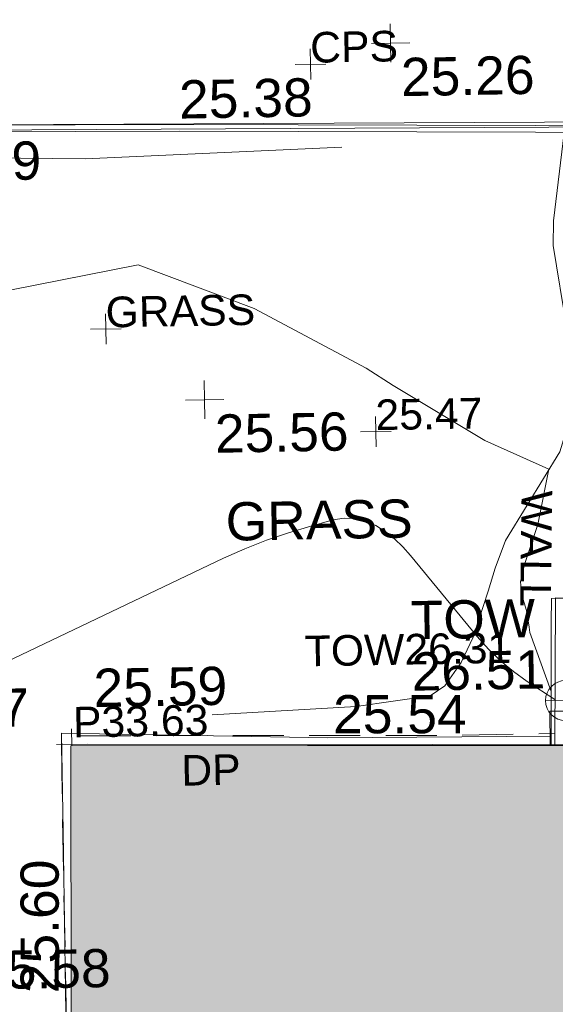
# Model space of a CAD drawing. Header units: millimetres. Extents: x -287732 to 520720, y -103372 to 287754.
# Tile 151 of 256: x -205872 to -200618, y 148919 to 158575. Entities that reach past the tile are written whole.
import ezdxf

# ---------------------------------------------------------------- set-up
doc = ezdxf.new("R2010")
doc.units = ezdxf.units.MM
doc.linetypes.add('IMPORT-DASHED _2_', pattern=[750, 500, -250])
doc.linetypes.add('IMPORT-UG_ELEC_STREET LIGHTING_QLB2 _2_', pattern=[2700, 1500, -300.0000000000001, 0, -250, 150, -300.0000000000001, 0, -200])
for name, color, linetype, lineweight, true_color in [('00_TOPO_FOOTPATH', 7, 'Continuous', 9, 0xa50000), ('00_TOPO_KERB_BOTTOM', 1, 'Continuous', 9, 0xff0000), ('00_TOPO_KERB_TOP', 7, 'Continuous', 9, 0xa500a5), ('00_TOPO_LEVEL_SPOT', 7, 'Continuous', 9, 0x666666), ('00_TOPO_TOP_OF_WALL', 7, 'Continuous', 9, 0x666666), ('00_TOPO_WALL', 7, 'Continuous', 9, 0x7c00a5), ('00_UAV_BUILDING_OUTLINE', 5, 'Continuous', 9, 0x0000ff), ('00_UAV_FORM_LINES', 7, 'Continuous', 9, 0x666666), ('01_DTM_CONTOUR_MNR', 7, 'Continuous', 9, 0xa5a552), ('12333-PUM-2D-U-0001-C01 - Rev2_REVIT IMPORT_dwg', 7, 'Continuous', 9, 0x767676), ('A_RHA_Line', 7, 'Continuous', 9, 0x00a600), ('BUILDING_CANOPY', 7, 'IMPORT-DASHED _2_', 9, 0x0000a5), ('CONTOURS_MINOR', 7, 'Continuous', 9, 0x00a5a5), ('DOWNPIPE_TXT', 7, 'Continuous', 9, 0x7fbfff), ('KERB_BOTTOM', 7, 'Continuous', 9, 0x0000a5), ('KERB_TOP', 2, 'Continuous', 9, 0xffff00), ('SPOT_HEIGHTS_LVL', 7, 'Continuous', 9, 0x00a500), ('TOP_OF_WALL_LEVEL_TXT', 7, 'Continuous', 9, 0xa500a5), ('WALL', 7, 'Continuous', 9, 0xa50000)]:
    doc.layers.add(name, color=color, linetype=linetype, lineweight=lineweight, true_color=true_color)
for name, color, linetype, lineweight in [('00_TOPO_SURVEY_TEXT', 7, 'Continuous', 9), ('A_RHA_Detail', 7, 'Continuous', 9), ('CHANGE_OF_SURFACE', 7, 'IMPORT-DASHED _2_', 9), ('PARAPET', 7, 'Continuous', 9), ('PARAPET_LVL', 7, 'Continuous', 9), ('Text', 7, 'Continuous', 9), ('TEXT_TXT', 7, 'Continuous', 9), ('WALL_TXT', 7, 'Continuous', 9)]:
    doc.layers.add(name, color=color, linetype=linetype, lineweight=lineweight)
doc.styles.add('Arial_3', font='arial.ttf', dxfattribs={"height": 299.9999999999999})
doc.styles.add('Swis721 Lt BT_2', font='swissl.ttf', dxfattribs={"height": 375})

# ---------------------------------------------------------------- blocks, each defined once
blk = doc.blocks.new('12333-PUM-2D-U-0001-C01 - Rev2_REVIT IMPORT_dwg_MM-2077200-Site Location Plan Proposed')
at = {"layer": '00_TOPO_LEVEL_SPOT', "color": 254, "true_color": 0xcccccc, "flags": 128}
for points in [[(500.0000000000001, 0), (0, 0), (0, 500.0000000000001)], [(0, -500.0000000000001), (0, 0), (-500.0000000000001, 0)]]:
    blk.add_lwpolyline(points, dxfattribs=at)
blk = doc.blocks.new('12333-PUM-2D-U-0001-C01 - Rev2_REVIT IMPORT_dwg_TOW-2077202-Site Location Plan Proposed')
at = {"layer": '00_TOPO_TOP_OF_WALL', "color": 254, "true_color": 0xcccccc, "flags": 128}
for points in [[(0, 525.0554400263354), (0, 0), (-525.0554401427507, 0)], [(525.0554401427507, 0), (0, 0), (0, -525.0554400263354)]]:
    blk.add_lwpolyline(points, dxfattribs=at)
at = {"layer": '00_TOPO_TOP_OF_WALL', "color": 254, "true_color": 0xcccccc}
blk.add_circle((0, 0), 525.0554401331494, dxfattribs=at)
blk = doc.blocks.new('12333-PUM-2D-U-0001-C01 - Rev2_REVIT IMPORT_dwg_MGS62954_T2_Galway_ITM_3d_Rev1-2077680-Site Location Plan Proposed')
at = {"layer": '00_TOPO_FOOTPATH', "color": 254, "true_color": 0xcccccc, "flags": 128}
blk.add_lwpolyline([(533699167.5023938, 725707597.0882498), (533699174.3747392, 725709599.5966295), (533699174.065838, 725710564.6423097), (533701781.3191969, 725710471.1286733), (533703978.0353687, 725710449.8661509)], dxfattribs=at)
at = {"layer": '00_TOPO_KERB_BOTTOM', "color": 254, "true_color": 0xcccccc, "flags": 128}
blk.add_lwpolyline([(533697363.9766796, 725716555.9117215), (533700436.9914961, 725716511.9587821), (533703927.6441078, 725716441.9206537), (533704650.4005389, 725716422.487148)], dxfattribs=at)
at = {"layer": '00_TOPO_KERB_TOP', "color": 254, "true_color": 0xcccccc, "flags": 128}
blk.add_lwpolyline([(533697364.1652839, 725716489.7172986), (533700435.8589501, 725716445.7879359), (533703926.083293, 725716375.7584006), (533704556.4949145, 725716358.8020202), (533704645.1966426, 725716356.4161819)], dxfattribs=at)
at = {"layer": '00_TOPO_WALL', "color": 254, "true_color": 0xcccccc, "flags": 128}
blk.add_lwpolyline([(533703976.5195053, 725710358.7149681), (533703996.5150301, 725711561.0763506), (533704004.1055449, 725711800.4442886), (533704273.8743549, 725711803.2614448), (533704257.7855091, 725710886.7493263), (533704246.9919751, 725710468.5225486), (533704245.7779196, 725710354.1195674)], dxfattribs=at)
at = {"layer": '00_UAV_FORM_LINES', "color": 254, "true_color": 0xcccccc, "flags": 128}
for points in [[(533700655.4120001, 725710716.8910003), (533702070.4120001, 725710772.891), (533702796.412, 725710865.8910002), (533702943.4119999, 725710962.8910002), (533703107.4120001, 725711186.891), (533703229.4120002, 725711434.8910003), (533703383.4120001, 725711883.8910002), (533703457.4120002, 725712105.891), (533703562.4120001, 725712375.891), (533703780.4120001, 725712720.891), (533704110.412, 725713237.891), (533704279.412, 725713755.8910002), (533704262.412, 725714021.891), (533704200.4120001, 725714440.891), (533704080.4120001, 725715260.8910003), (533704086.4120001, 725715503.8910002), (533704207.2271336, 725716368.196386)], [(533702023.6539999, 725716261.4710001), (533699505.654, 725716191.4710002), (533697919.654, 725716236.4710001), (533697789.654, 725716229.471), (533697687.654, 725716195.4710002), (533697621.6539999, 725716115.4710002), (533697594.6539999, 725716007.4710001), (533697536.6539999, 725715616.4710001), (533697397.654, 725712762.4710002), (533697295.4226647, 725710463.1821592)]]:
    blk.add_lwpolyline(points, dxfattribs=at)
at = {"layer": '01_DTM_CONTOUR_MNR', "color": 254, "true_color": 0xcccccc, "flags": 128}
blk.add_lwpolyline([(533698744.9968404, 725714916.4373289), (533700007.0381702, 725715143.1408454), (533701138.3590085, 725714694.767805), (533702225.4195446, 725714090.5658183), (533702485.5811966, 725713917.0641026), (533703376.446031, 725713360.497338), (533704000, 725713070.0000002), (533703881.6674129, 725712529.1142452), (533703849.2928268, 725712430.2299981), (533703743.3233492, 725712138.3464944), (533703703.3081602, 725711970.3230933), (533703713.129176, 725711837.0155903), (533703756.6414835, 725711685.6043956), (533703779.5237601, 725711522.7767388), (533703784.3468441, 725711470.3464408), (533703985.3177952, 725710887.7695448)], dxfattribs=at)
at = {"xscale": 0.375, "yscale": 0.375, "zscale": 0.375}
for name, p in [('12333-PUM-2D-U-0001-C01 - Rev2_REVIT IMPORT_dwg_MM-2077200-Site Location Plan Proposed', (533702521.0285372, 725717273.5628752)), ('12333-PUM-2D-U-0001-C01 - Rev2_REVIT IMPORT_dwg_MM-2077200-Site Location Plan Proposed', (533700635.4496549, 725713808.4651909)), ('12333-PUM-2D-U-0001-C01 - Rev2_REVIT IMPORT_dwg_TOW-2077202-Site Location Plan Proposed', (533704124.6656693, 725710796.638907))]:
    blk.add_blockref(name, p, dxfattribs=at)
at = {"layer": '00_TOPO_FOOTPATH', "color": 251, "true_color": 0x666666, "char_height": 375, "width": 1495.902363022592, "attachment_point": 1, "line_spacing_factor": 1.005061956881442, "style": 'Swis721 Lt BT_2'}
for s, insert in [('25.59', (533699496.6613197, 725711188.831728)), ('25.47', (533697550.6085068, 725711009.3309408))]:
    blk.add_mtext(s, dxfattribs=dict(at, insert=insert))
at = {"layer": '00_TOPO_KERB_BOTTOM', "color": 251, "true_color": 0x666666, "insert": (533697762.8286209, 725716371.7667615), "char_height": 375, "width": 1495.902363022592, "attachment_point": 1, "line_spacing_factor": 1.005061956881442, "style": 'Swis721 Lt BT_2'}
blk.add_mtext('25.29', dxfattribs=at)
at = {"layer": '00_TOPO_KERB_TOP', "color": 251, "true_color": 0x666666, "insert": (533700435.9000001, 725716944.1925015), "char_height": 375, "width": 1495.902363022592, "attachment_point": 1, "line_spacing_factor": 1.005061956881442, "style": 'Swis721 Lt BT_2'}
blk.add_mtext('25.38', dxfattribs=at)
at = {"layer": '00_TOPO_LEVEL_SPOT', "char_height": 375, "width": 1495.902363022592, "attachment_point": 1, "line_spacing_factor": 1.005061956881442, "style": 'Swis721 Lt BT_2'}
for s, insert in [('25.26', (533702616.0808527, 725717126.2102245)), ('25.56', (533700730.4808528, 725713661.1102245)), ('25.58', (533698305.1808528, 725708440.6102244))]:
    blk.add_mtext(s, dxfattribs=dict(at, insert=insert))
at = {"layer": '00_TOPO_SURVEY_TEXT', "color": 251, "true_color": 0x666666, "insert": (533700821.0339917, 725712797.3481486), "char_height": 375, "width": 2018.280965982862, "attachment_point": 1, "line_spacing_factor": 1.005061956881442, "style": 'Swis721 Lt BT_2'}
blk.add_mtext('GRASS', dxfattribs=at)
at = {"layer": '00_TOPO_TOP_OF_WALL', "char_height": 375, "attachment_point": 1, "line_spacing_factor": 1.005061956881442, "style": 'Swis721 Lt BT_2'}
for s, insert, width in [('TOW', (533702618.4217589, 725711798.3497149), 1343.937678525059), ('26.51', (533702618.4217589, 725711294.612996), 1495.902363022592)]:
    blk.add_mtext(s, dxfattribs=dict(at, insert=insert, width=width))
at = {"layer": '00_UAV_BUILDING_OUTLINE', "color": 251, "true_color": 0x666666, "char_height": 375, "width": 1495.902363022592, "attachment_point": 1, "line_spacing_factor": 1.005061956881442, "style": 'Swis721 Lt BT_2'}
for s, insert, rotation in [('25.54', (533701845.0178891, 725710890.3947742), 359.0222348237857), ('25.60', (533698728.498669, 725708020.3854686), 89.02223482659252)]:
    blk.add_mtext(s, dxfattribs=dict(at, insert=insert, rotation=rotation))
blk = doc.blocks.new('12333-PUM-2D-U-0001-C01 - Rev2_REVIT IMPORT_dwg_SPOT-V210-Site Location Plan Proposed')
at = {"layer": 'PARAPET_LVL', "color": 253, "true_color": 0xaaaaaa}
for p, q in [((0, 500.0000000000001), (0, -45.39174460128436)), ((-500.0000000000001, 0), (500.0000000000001, 0))]:
    blk.add_line(p, q, dxfattribs=at)
blk = doc.blocks.new('12333-PUM-2D-U-0001-C01 - Rev2_REVIT IMPORT_dwg_SPOT-2077713-Site Location Plan Proposed')
at = {"layer": 'Text', "color": 253, "true_color": 0xaaaaaa}
for p, q in [((0, 500.0000000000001), (0, -500.0000000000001)), ((-500.0000000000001, 0), (500.0000000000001, 0))]:
    blk.add_line(p, q, dxfattribs=at)
blk = doc.blocks.new('12333-PUM-2D-U-0001-C01 - Rev2_REVIT IMPORT_dwg_SPOT-2077775-Site Location Plan Proposed')
at = {"layer": 'SPOT_HEIGHTS_LVL', "color": 9, "true_color": 0xaae1aa}
for p, q in [((0, 500.0000000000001), (0, -500.0000000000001)), ((-500.0000000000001, 0), (500.0000000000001, 0))]:
    blk.add_line(p, q, dxfattribs=at)
blk = doc.blocks.new('12333-PUM-2D-U-0001-C01 - Rev2_REVIT IMPORT_dwg-1620468-Site Location Plan Proposed')
at = {"layer": 'BUILDING_CANOPY', "color": 9, "true_color": 0xaaaae1, "flags": 128}
blk.add_lwpolyline([(62886.87393059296, 94504.52938491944), (62888.66212451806, 94842.49804052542), (65296.9193998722, 94797.3149772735), (65291.62055688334, 94463.48786681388)], dxfattribs=at)
at = {"layer": 'CHANGE_OF_SURFACE', "color": 253, "true_color": 0xaaaaaa, "flags": 128}
blk.add_lwpolyline([(58100.58455276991, 89613.36583599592), (58089.08696810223, 94035.33682005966), (58095.38973995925, 94683.10323322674), (60447.76081293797, 94645.62305889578), (61743.73545276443, 94622.0598838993), (62932.8205713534, 94622.02514824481)], dxfattribs=at)
at = {"layer": 'CONTOURS_MINOR', "color": 254, "true_color": 0xaae1e1, "flags": 128}
blk.add_lwpolyline([(57343.99899502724, 95317.94427603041), (59714.55347980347, 96398.17258797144), (59925.2591452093, 96485.50461733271), (60138.45746580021, 96565.66849723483), (60355.39476911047, 96635.08015312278), (60574.82472772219, 96697.32365931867), (60795.77144014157, 96754.06652316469), (60904.44323769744, 96768.05006701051), (61010.58867014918, 96765.13627637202), (61112.94455477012, 96736.87648354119), (61212.77407370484, 96691.71935599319), (61306.35400745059, 96627.47313443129), (61394.62842477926, 96557.24154959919), (61474.94456684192, 96478.03191933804), (61549.9551931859, 96392.83692557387), (62187.02876439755, 95586.20931755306), (62295.90453952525, 95460.76069632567), (62411.70300648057, 95342.76325209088), (62537.88551106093, 95235.94257410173), (62670.99070781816, 95136.57307345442), (62940.50641742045, 94954.163504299)], dxfattribs=at)
at = {"layer": 'KERB_BOTTOM', "color": 9, "true_color": 0xaaaae1, "flags": 128}
blk.add_lwpolyline([(53921.35100334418, 59365.6617802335), (53878.42663738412, 59365.12170964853), (53893.58997554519, 60143.75911466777), (53926.57842102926, 62490.65137130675), (53952.58337375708, 63869.47918159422), (53999.38467156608, 66350.96540057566), (54049.65605819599, 69016.44175732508), (54143.35963339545, 73984.7682681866), (54176.34807887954, 76129.01721801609), (54251.750239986, 80200.73390472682), (54313.01449530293, 84432.68018309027), (54402.55456150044, 87646.69728977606), (54440.25564205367, 90497.84149776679), (54490.15162489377, 93288.61347166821), (54498.60794318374, 94399.92824976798), (54475.13890708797, 97932.63196188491), (54569.85310593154, 100571.0989249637), (54654.68053647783, 100646.501086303), (54796.0595880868, 100721.9032475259), (55366.28842970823, 100712.4779771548), (63624.25474089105, 100608.366080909)], dxfattribs=at)
at = {"layer": 'KERB_TOP', "color": 51, "true_color": 0xffffaa, "flags": 128}
blk.add_lwpolyline([(54296.56729614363, 80199.99453506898), (54357.82852303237, 84431.73160543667), (54387.16547098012, 85484.77361688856), (54447.36937130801, 87645.776789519), (54485.07340799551, 90497.14453902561), (54526.86856978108, 92973.21033198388), (54559.30058204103, 94894.5761503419), (54554.33545936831, 95361.74188600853), (54544.86618132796, 96252.70112976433), (54532.74256479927, 97393.40567030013), (54541.49734345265, 97714.24944966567), (54543.52683993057, 97788.62611902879), (54618.82234062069, 100548.0440860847), (54683.32008924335, 100605.3754187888), (54808.11443959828, 100671.932406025), (55365.56352535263, 100662.7183712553), (63613.30331652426, 100558.7354055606), (63624.25474089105, 100608.366080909)], dxfattribs=at)
at = {"layer": 'PARAPET', "color": 253, "true_color": 0xaaaaaa, "flags": 128}
blk.add_lwpolyline([(58194.11983579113, 94584.62004809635), (58194.35507594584, 94598.27580244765), (68806.05733091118, 94403.50740196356)], dxfattribs=at)
at = {"layer": 'WALL', "color": 9, "true_color": 0xe1aaaa, "flags": 128}
blk.add_lwpolyline([(62930.08459537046, 94503.79191376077), (62963.62141438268, 95953.06159369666), (63249.87507425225, 95943.19077790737), (63246.40801711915, 95827.23696797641), (63245.85691990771, 95808.80582705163), (63238.17481345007, 95551.88204709), (63237.41199576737, 95526.37003408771), (63229.66240392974, 95267.18924671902), (63228.88203256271, 95241.09015089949), (63221.13097808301, 94981.86044010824), (63220.43710842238, 94958.654358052), (63213.32930959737, 94720.93797358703), (63212.61631126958, 94690.46752061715), (63206.8423805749, 94499.06852231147)], dxfattribs=at)
blk.add_blockref('12333-PUM-2D-U-0001-C01 - Rev2_REVIT IMPORT_dwg_MGS62954_T2_Galway_ITM_3d_Rev1-2077680-Site Location Plan Proposed', (-533641079.6498471, -725615854.3561786))
at = {"xscale": 0.3, "yscale": 0.3, "zscale": 0.3}
for name, p in [('12333-PUM-2D-U-0001-C01 - Rev2_REVIT IMPORT_dwg_SPOT-2077713-Site Location Plan Proposed', (60651.3539776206, 101225.1533137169)), ('12333-PUM-2D-U-0001-C01 - Rev2_REVIT IMPORT_dwg_SPOT-2077713-Site Location Plan Proposed', (58599.64169398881, 98664.69077428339)), ('12333-PUM-2D-U-0001-C01 - Rev2_REVIT IMPORT_dwg_SPOT-2077775-Site Location Plan Proposed', (61228.89148374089, 97611.4329355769)), ('12333-PUM-2D-U-0001-C01 - Rev2_REVIT IMPORT_dwg_SPOT-V210-Site Location Plan Proposed', (58194.391483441, 94598.23293529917))]:
    blk.add_blockref(name, p, dxfattribs=at)
at = {"layer": 'DOWNPIPE_TXT', "insert": (59263.37154093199, 94473.0583801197), "char_height": 299.9999999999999, "width": 694.1671938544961, "attachment_point": 1, "line_spacing_factor": 0.9417779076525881, "style": 'Arial_3'}
blk.add_mtext('DP', dxfattribs=at)
at = {"layer": 'PARAPET_LVL', "insert": (58209.69254698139, 94964.21623374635), "char_height": 299.9999999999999, "width": 1590.340713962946, "attachment_point": 1, "line_spacing_factor": 0.9417779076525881, "style": 'Arial_3'}
blk.add_mtext('P33.63', dxfattribs=at)
at = {"layer": 'SPOT_HEIGHTS_LVL', "insert": (61228.89148374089, 97926.44403053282), "char_height": 299.9999999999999, "width": 1256.112065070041, "attachment_point": 1, "line_spacing_factor": 0.9417779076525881, "style": 'Arial_3'}
blk.add_mtext('25.47', dxfattribs=at)
at = {"layer": 'TEXT_TXT', "char_height": 299.9999999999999, "attachment_point": 1, "line_spacing_factor": 0.9417779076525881, "style": 'Arial_3'}
for s, insert, width in [('CPS', (60651.3539776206, 101540.1644086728), 1028.395842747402), ('GRASS', (58599.64169398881, 98979.7018692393), 1751.945774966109)]:
    blk.add_mtext(s, dxfattribs=dict(at, insert=insert, width=width))
at = {"layer": 'TOP_OF_WALL_LEVEL_TXT', "insert": (60494.71777316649, 95622.21125250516), "char_height": 299.9999999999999, "width": 2420.40307275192, "attachment_point": 1, "line_spacing_factor": 0.9417779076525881, "style": 'Arial_3'}
blk.add_mtext('TOW26.31', dxfattribs=at)
at = {"layer": 'WALL_TXT', "insert": (62949.49682855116, 97003.00131917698), "char_height": 299.9999999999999, "width": 1362.624491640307, "attachment_point": 1, "rotation": 268.2873484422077, "line_spacing_factor": 0.9417779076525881, "style": 'Arial_3'}
blk.add_mtext('WALL', dxfattribs=at)

msp = doc.modelspace()

# ---------------------------------------------------------------- hatches: boundary and pattern name
at = {"layer": 'A_RHA_Detail', "true_color": 0xc0c0c0}
h = msp.add_hatch(color=9, dxfattribs=at)
h.paths.add_polyline_path([(-80880.60083809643, -68502.79057078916), (-80400.865924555, -68483.41509113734), (-80400.865924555, -62984.64684185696), (-24474.85765177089, -63009.32043784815), (-24456.14471271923, -50840.30023858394), (-36622.55041039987, -50831.65104353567), (-36622.55041039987, -44228.57792613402), (-50959.0526582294, -44218.38599194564), (-50959.0526582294, -42573.78171514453), (-54563.9325804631, -42571.21897729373), (-54565.69773352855, -45054.17447474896), (-92408.82109321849, -45027.27149621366), (-92411.78875845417, -49201.74309222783), (-100061.9988811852, -49201.74309222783), (-100052.2214449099, -64852.82557838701), (-86120.90825229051, -64852.82557838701), (-86092.1662649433, -62957.90041523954), (-84861.10047608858, -62957.90041523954), (-84854.79052929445, -68240.109737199), (-80870.60226892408, -68240.10973722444)])
h.paths.add_polyline_path([(-137238.9269902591, -68461.9384092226), (-132719.7426408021, -68433.0633692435), (-132847.0731201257, -62850.04282283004), (-130454.6837966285, -62916.63108078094), (-130498.2830220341, -61355.85393642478), (-117581.136331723, -61423.42893438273), (-117492.3908565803, -49183.91309190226), (-125136.5200282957, -49178.47881952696), (-125133.572703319, -45032.61887136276), (-163007.1824077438, -45005.6942194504), (-163007.1824076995, -44090.2963411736), (-163123.8521269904, -44090.21339942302), (-163122.6389897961, -42383.75184302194), (-166563.8543419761, -42383.75184298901), (-166565.034908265, -44044.39824208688), (-193158.4656786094, -44025.49275805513), (-193195.152889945, -62863.65652504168), (-137269.7106414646, -62916.63108078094), (-137254.3708868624, -65679.90523788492)])
h.paths.add_polyline_path([(120310.9497607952, -32334.28230164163), (120312.4652266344, -31610.73011961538), (133451.2244789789, -31638.24899384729), (133469.2230092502, -19717.98315780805), (121295.7536929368, -19692.48606430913), (121319.8434528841, -8190.941560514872), (112277.0825930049, -8172.001674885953), (112263.1770823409, -14811.1234547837), (78285.85310969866, -14739.95861438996), (78292.82277619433, -8167.077575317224), (75241.99098605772, -8160.673431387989), (69355.76844233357, -8152.931592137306), (69353.6659720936, -9156.74635762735), (68372.60878945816, -9154.691552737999), (68372.60878945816, -13705.52853215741), (69333.7233474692, -13707.54156770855), (69325.07112547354, -16249.53369228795), (66623.4489111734, -16249.53369228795), (66619.79243935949, -17995.29925530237), (65989.07757494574, -17995.2992552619), (65985.44262772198, -19730.78799483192), (57152.23993377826, -19712.28702421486), (57127.42535098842, -31559.89463417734), (70277.87165424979, -31587.43801817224), (70277.87165431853, -32271.7414715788), (78263.96947909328, -32285.12944888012), (78266.62661740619, -31019.79372153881), (112335.8856506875, -31091.15111860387), (112335.8856506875, -32317.57330553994), (119781.4233959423, -32333.17321913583)])
h.paths.add_polyline_path([(7503.717409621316, -1791.439263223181), (15482.43097392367, -674.0213231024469), (15484.0826588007, 148.1327206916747), (56188.28042539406, 205.5276654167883), (56155.84326007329, 14338.3166313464), (18016.62665935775, 14236.48149539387), (17967.9025208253, 34313.18372071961), (21727.10644863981, 34324.0692624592), (21708.90974962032, 40608.10218321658), (18009.66447159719, 40608.10218321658), (17995.54603706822, 45483.75063442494), (9770.084204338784, 45420.6329473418), (3966.213879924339, 45446.76585222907), (3984.771235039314, 14176.56786832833), (1023.062455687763, 14176.56786837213), (-276.5134647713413, 14190.52623461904), (-231.6790044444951, 5968.135265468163), (-226.4491536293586, 193.7444677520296), (553.0869992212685, 183.4716499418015), (7477.609307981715, 143.2867586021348), (7488.638446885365, -674.0213231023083)])
h.paths.add_polyline_path([(77755.59663317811, 53.47451145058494), (77729.51881611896, 1699.844979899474), (94464.47132486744, 1659.976083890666), (94606.37913471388, 17991.390236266), (88810.4190114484, 18015.03260816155), (88799.89418497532, 14436.74271609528), (69413.88950349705, 14457.8773889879), (69377.35724448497, 99.62816357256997), (75241.99098605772, 67.32134432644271)])
h.paths.add_polyline_path([(61252.12079701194, 46453.95617366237), (105774.7348988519, 46472.68783506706), (105768.2642198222, 61852.61234306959), (92285.13876309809, 61852.61234306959), (92308.59670399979, 65784.30757140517), (96107.4668000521, 65767.60445243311), (96059.68081117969, 75209.20847378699), (101084.8427276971, 75071.88872764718), (104988.0046543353, 74765.36560406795), (108403.6894220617, 74363.8408943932), (112009.2703903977, 73787.25420861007), (115645.3524815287, 73049.69667206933), (116890.8108051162, 72761.69136252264), (120208.9929833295, 71893.18353872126), (120865.241739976, 71703.68484519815), (124135.6329506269, 70669.67317906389), (127435.6253142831, 69480.50055823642), (127820.4368670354, 69394.93141813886), (128274.3081769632, 69331.69585753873), (128731.8791144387, 69306.66104516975), (129189.9401488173, 69320.00258290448), (129645.2782985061, 69371.62688826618), (130094.6997111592, 69461.17185603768), (130535.0520071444, 69588.00939074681), (130963.246434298, 69751.24981927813), (131376.2795165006, 69949.74812590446), (131771.2541232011, 70182.11198903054), (132162.5575600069, 70460.5404660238), (132496.0921583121, 70741.69081113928), (132820.871367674, 71064.98072578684), (133117.4593294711, 71414.31364272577), (133383.77568926, 71787.23923950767), (133616.5473239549, 72178.5372844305), (133817.1647262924, 72590.54524898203), (133982.6025969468, 73017.89547513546), (134111.7005086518, 73457.59040801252), (134203.5529320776, 73906.54590458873), (134257.5155883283, 74361.61286216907), (134272.5462649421, 74819.5993153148), (134250.5259875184, 75277.29281745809), (134189.6227572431, 75731.48297747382), (134090.9274700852, 76178.98397757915), (133955.1324028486, 76616.65691993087), (133783.1900598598, 77041.43184345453), (133576.3064937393, 77450.32925647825), (133335.932843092, 77840.48103920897), (133063.7551572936, 78209.15055532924), (132761.6825665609, 78553.75185442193), (132431.8338935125, 78871.8678050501), (132076.5227905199, 79161.26705197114), (131698.2415080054, 79419.91966861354), (131299.6434187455, 79646.01139197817), (131093.5942456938, 79746.34209763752), (132146.0467355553, 83110.22226145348), (122787.7632953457, 86282.54285518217), (121604.3555412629, 82800.3591886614), (117095.9864227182, 83870.84033785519), (116841.9598400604, 83526.35449572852), (116120.5435466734, 91221.93611972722), (110237.7341284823, 91274.27491021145), (110194.3680786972, 90435.39030214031), (104988.0046543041, 90486.49901390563), (104973.2761846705, 94309.82427956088), (103746.1314668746, 94309.8242795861), (103839.9937121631, 122852.1474271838), (96365.09202306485, 122931.9599470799), (96350.3400238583, 123952.4168585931), (104555.5505249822, 123902.1925226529), (104607.3234458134, 120248.5396156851), (125502.5015002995, 120134.1933400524), (125662.0200253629, 137657.3796882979), (114479.5865733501, 137699.2256881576), (114382.306264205, 129149.9458158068), (104644.159003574, 129187.9975073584), (104577.9931702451, 126217.3903144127), (101184.4926406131, 126159.1566967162), (101264.6166812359, 135959.2655565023), (89967.23178808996, 135988.8856164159), (89927.63362986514, 125823.6463181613), (93630.53562302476, 125840.7948842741), (93580.65688892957, 122931.9599470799), (88697.38835376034, 122904.7310126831), (88679.3898954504, 95739.09143775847), (86378.25848996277, 95739.09143775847), (86378.18187189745, 96178.1008337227), (83279.50743284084, 96200.92083327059), (83273.62493422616, 95735.74732133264), (70169.67509619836, 95733.22421950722), (70166.26842742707, 96272.07409347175), (66674.99731294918, 96257.14073655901), (66654.74538556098, 95755.71092136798), (65784.77231079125, 95755.71092136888), (65887.65094984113, 117470.630565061), (53473.3427162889, 117487.9046429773), (53434.44066309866, 98570.46349063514), (40649.41626916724, 98570.46349063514), (40610.16711559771, 94406.01479078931), (38853.82372868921, 94410.36303440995), (38848.65589191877, 89463.65332729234), (40612.46601912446, 89518.45976927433), (40665.38257362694, 86257.73741128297), (38372.19584460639, 86305.72309285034), (38369.79374539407, 76901.0507917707), (50937.9512507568, 76944.40198294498), (50922.88567286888, 74598.78180889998), (56484.9061132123, 74588.85093771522), (56484.9061132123, 75194.85181995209), (92465.4037153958, 75233.0258166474), (92645.92783662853, 71766.64845094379), (89810.55521366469, 69362.83965827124), (85313.16173974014, 69360.94750420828), (85313.16173974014, 66907.4050808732), (75210.14498263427, 66903.15451589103), (75210.14498263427, 63815.70944550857), (70819.40014309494, 63815.70999200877), (70819.21601505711, 64253.35708059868), (69456.83415683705, 64253.35708059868), (69455.7195737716, 66901.99623166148), (61303.32856759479, 66898.5668068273), (61304.56054988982, 63970.32021231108), (70500.41048208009, 63970.32021219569), (70500.4088543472, 61852.59006207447), (61245.6438848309, 61848.69637488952), (61252.03558504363, 46656.49344428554)])
h.paths.add_polyline_path([(-17153.16561239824, 48569.32684293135), (-17153.16561224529, 60770.38083685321), (-29362.88357759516, 60774.70428694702), (-29362.88357759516, 67399.20394580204), (-43507.24466814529, 67405.01911303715), (-43488.5313307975, 69093.07334175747), (-45766.41866231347, 69109.32868388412), (-45794.3462003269, 67405.01911303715), (-47272.11273194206, 67404.2124544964), (-47272.44887633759, 66454.91798908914), (-86004.56386332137, 66468.63299519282), (-86006.66970787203, 60521.58362721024), (-92662.87722510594, 60521.58362721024), (-92665.2138765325, 50184.35611932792), (-79752.0168396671, 50179.78309939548), (-79752.016597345, 48591.4932381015), (-17157.7163123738, 48569.32845417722)])
h.paths.add_polyline_path([(-201056.4185878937, 48628.75479108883), (-138377.9751621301, 48634.64535779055), (-138377.9751621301, 50133.28201003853), (-125467.710581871, 50134.49626164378), (-125468.6909603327, 60566.1903686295), (-132186.8595614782, 60565.86652591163), (-132187.4203588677, 66533.0197876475), (-170643.3098734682, 66805.61809689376), (-170643.3098732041, 67738.78475848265), (-200340.0100486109, 67488.93693764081), (-200348.7171487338, 60827.78025104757), (-201057.5650552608, 60827.71357558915), (-201056.6510294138, 51102.04313372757)])
h.paths.add_polyline_path([(-240051.5126725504, 54769.19491160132), (-239444.490259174, 54811.10754483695), (-239186.5396223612, 54841.92927608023), (-238764.8191577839, 54940.98166103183), (-238382.4735933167, 55122.46891388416), (-237990.3402229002, 55354.87497234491), (-237269.2031023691, 55936.21515020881), (-237032.4836384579, 56225.56611516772), (-236793.0039602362, 56569.31473944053), (-236554.5880578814, 57004.26389721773), (-236432.7219585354, 57267.46508908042), (-236300.081527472, 57753.26238983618), (-236250.7285154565, 58017.17885684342), (-236235.6490609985, 58516.21786804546), (-236233.2538429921, 58987.85640053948), (-236213.7029795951, 59823.48083769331), (-236363.8287855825, 59820.86038205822), (-236634.0279869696, 60698.06075827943), (-236391.9547756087, 61432.19726339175), (-236225.4740089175, 61435.10319600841), (-236201.6036569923, 62637.68779596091), (-232563.5271750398, 62639.28734435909), (-232563.5271750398, 63049.03842404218), (-232732.1945866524, 63049.15302218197), (-232860.1521277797, 63457.95890274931), (-232731.606808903, 63914.24862697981), (-232560.8209656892, 63914.24862697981), (-232515.1276847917, 70598.00033009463), (-240628.6947849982, 70598.85496273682), (-240629.7923196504, 72350.98321577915), (-246412.6011212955, 72347.36085933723), (-246412.6011212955, 70616.45923936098), (-254449.5805725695, 70618.60952619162), (-254454.637144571, 70754.06491720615), (-254469.7140363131, 73191.66276250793), (-263883.2532625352, 73267.83063688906), (-263902.4181505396, 68260.74348553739), (-263714.8217520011, 68259.82096572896), (-263552.9672900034, 67819.65434396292), (-263719.0883117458, 67392.2068408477), (-263913.6298699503, 67392.20684284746), (-263956.7001913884, 58633.76423459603), (-260181.1963171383, 58611.22607638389), (-260192.3146983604, 56354.25111579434), (-257184.684388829, 56339.46086021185), (-257213.4419957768, 57092.93866021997), (-257338.5163846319, 57093.27331223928), (-257471.0109294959, 57531.74572308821), (-257338.5163845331, 58062.22513696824), (-257203.4956297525, 58064.06881289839), (-257173.5751889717, 58598.54056692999), (-256478.2273617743, 58575.27357994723), (-256478.2273617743, 58788.51859473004), (-256013.0091299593, 58911.92701534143), (-255397.0786664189, 58780.99767617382), (-255397.0786664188, 58595.982422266), (-243809.885361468, 58585.92793201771), (-243805.3570672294, 58352.04527760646), (-243740.939469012, 57884.52572680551), (-243619.0830608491, 57421.84877545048), (-243424.3877545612, 56943.65915412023), (-243247.1437899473, 56608.24157713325), (-243003.0710579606, 56249.99021479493), (-242732.2093200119, 55932.75703082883), (-242371.7230178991, 55603.12658811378), (-242141.255125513, 55424.88676767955), (-241804.9643037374, 55216.88439822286), (-241529.4640827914, 55077.02869055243), (-241100.6275144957, 54917.18295003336), (-240836.2134980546, 54840.82833176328), (-240453.4486195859, 54788.60784130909), (-240218.9578693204, 54777.28227442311)])
h.paths.add_polyline_path([(40276.69022552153, 59895.36417752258), (40328.62676029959, 69196.9439153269), (36588.99968785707, 69217.8245910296), (36619.46637569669, 74674.25962428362), (32264.36460078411, 74687.02318924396), (32233.48293867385, 69156.26826306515), (11916.69390495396, 69269.70959686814), (11966.66200111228, 78218.75165974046), (29087.509017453, 78123.15526808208), (29143.44567205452, 88141.1370047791), (15719.348796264, 88216.09212953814), (15732.60379610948, 90589.9978889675), (4594.294101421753, 90652.19003489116), (4525.129359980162, 78265.12250449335), (10096.76365553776, 78234.01258731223), (10077.43887221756, 74773.03821910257), (4547.641142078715, 74803.91453678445), (4465.579974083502, 60107.1600234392), (19125.89094760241, 60025.30234268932), (19139.86249374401, 62527.53804644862), (31738.59196305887, 62457.19146404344), (31724.55430858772, 59943.11609815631), (38369.79364225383, 59906.01157293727)])
h.paths.add_polyline_path([(-246083.0241259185, 72334.29150213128), (-246083.0594797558, 72334.30275087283), (-246208.2905500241, 72334.29150213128)])
h.paths.add_polyline_path([(-114575.3004830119, 112178.0758695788), (-114575.3246435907, 112178.0758695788), (-114707.2752166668, 115801.5811617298)])
h.paths.add_polyline_path([(-154699.9178765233, 101760.4080976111), (-114382.050333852, 101776.0542914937), (-114382.050333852, 106926.9360164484), (-113755.641395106, 106927.1792101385), (-113757.5507412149, 111847.2721531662), (-114431.6837526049, 111847.2721531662), (-114431.8097758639, 112178.0758695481), (-114575.3004830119, 112178.0758695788), (-114578.9984943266, 121707.2390833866), (-123056.9849702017, 121707.2390833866), (-123068.8201032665, 156452.7036899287), (-119381.2340625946, 156454.1348067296), (-119381.2340625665, 160165.8597952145), (-115501.031452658, 160167.3662801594), (-115503.3750945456, 166206.5793118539), (-132411.7987151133, 166599.6604729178), (-132411.8243278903, 166665.6603411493), (-135275.0124468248, 166664.5490317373), (-135275.0124468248, 166628.1883101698), (-135911.3205076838, 166628.1944502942), (-135911.3479256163, 166352.1604668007), (-152521.1633846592, 166345.7146753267), (-152518.3680955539, 159142.6836790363), (-150699.3133726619, 159117.9265656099), (-150758.5477087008, 122560.691203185), (-151059.2005266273, 122560.691203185), (-151061.0981347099, 121302.4374932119), (-154138.3148337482, 121372.6012653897), (-154138.3148337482, 121865.1834517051), (-154704.3888425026, 121867.2611370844), (-154688.5451973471, 119352.3937021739), (-154745.5933227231, 119352.3715636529), (-154745.5763474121, 118722.1532660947), (-160794.1544526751, 118748.7442832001), (-160794.1544526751, 119410.5425977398), (-163852.1622693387, 119422.408321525), (-163855.0715294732, 118762.2003111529), (-167568.6765459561, 118778.5256058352), (-166634.6619849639, 124395.1277019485), (-166930.050559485, 124500.0918161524), (-167568.6765459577, 124707.6250903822), (-168028.2173235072, 124841.3808647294), (-168630.5006276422, 124991.3056740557), (-169238.2056069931, 125117.4693074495), (-169850.3952285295, 125219.6772876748), (-170466.1255403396, 125297.7720169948), (-171089.11025998, 125351.8553033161), (-171704.4065937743, 125381.1774255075), (-172325.0479971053, 125386.3595015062), (-172782.2248668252, 125374.5832362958), (-173401.7764235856, 125337.4554476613), (-174109.844898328, 125263.4341236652), (-174634.1213722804, 125190.4100126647), (-175245.0145766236, 125080.719099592), (-176047.1958093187, 124895.7675260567), (-176665.4852587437, 124724.7228134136), (-177045.3001228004, 124609.1129151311), (-177631.5127792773, 124405.2077276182), (-176665.4852586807, 118818.5158794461), (-177558.9402083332, 118822.4435768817), (-177662.2853368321, 125263.4341236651), (-176365.3912351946, 126542.9270807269), (-159462.2970490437, 126319.910391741), (-157057.7396790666, 128609.0850976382), (-157060.6673204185, 136153.1661957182), (-158638.8016610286, 137740.2441626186), (-159352.3735831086, 137740.2441626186), (-161634.4140634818, 140201.1078539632), (-168727.9404945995, 140256.8191146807), (-171035.0401161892, 137942.8847305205), (-174184.1459014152, 137942.8847305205), (-176460.1167434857, 140292.2858551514), (-177341.6856934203, 140292.2858551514), (-177341.7113613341, 140358.4281613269), (-183428.5803825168, 140356.0660244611), (-185921.6385985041, 137917.4639994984), (-185921.6385985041, 131757.3091155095), (-186906.8767412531, 131756.9267733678), (-187725.3914540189, 130809.9989183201), (-187724.058890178, 127376.1828148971), (-186481.0281350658, 126304.5577463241), (-186479.4846754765, 122327.2959175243), (-185176.2828158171, 121059.4673825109), (-180304.1129154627, 121059.4673824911), (-180304.1136492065, 118802.0484409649), (-193555.3706955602, 118802.0484409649), (-193555.368699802, 133117.8341649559), (-192593.6442938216, 133118.2073819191), (-192593.6442938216, 134200.8158367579), (-192224.6284783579, 134200.9592041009), (-192225.5653014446, 136615.0101267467), (-192595.0012460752, 136615.0101267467), (-192595.4357332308, 137734.4745165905), (-193589.2709668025, 137734.4746851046), (-193589.2685988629, 147474.570583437), (-193163.2062206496, 147492.8644732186), (-192765.7252967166, 147531.087133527), (-192359.9383250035, 147589.5931622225), (-192199.8207947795, 147616.5827294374), (-191882.7548926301, 147682.9245600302), (-191568.5380070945, 147761.6632019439), (-191257.654638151, 147852.677242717), (-190828.6072909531, 148002.2045655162), (-190647.7999969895, 148070.9514233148), (-190349.7690789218, 148197.8750094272), (-190056.9509284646, 148336.4013817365), (-189769.797051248, 148486.3169427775), (-189405.3590254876, 148698.0567944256), (-189132.906026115, 148873.2749095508), (-188867.542109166, 149059.0543929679), (-188609.6764469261, 149255.1087866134), (-188354.9814055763, 149465.3525772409), (-188079.6339208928, 149713.879248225), (-187884.9836199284, 149901.8220103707), (-187545.928247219, 150265.8040604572), (-187446.29984479, 150378.3960832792), (-187241.3270201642, 150629.2310214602), (-187046.3599558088, 150887.9197697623), (-186861.6992771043, 151154.0634500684), (-186546.1373636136, 151669.829875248), (-186524.4196769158, 151707.0632450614), (-163675.2898318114, 151669.829875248), (-163687.5843045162, 148134.07679455), (-157303.6541541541, 148136.492106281), (-157303.6541541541, 155759.91501608), (-157557.4317586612, 155765.0384228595), (-157555.9168973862, 166678.0466575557), (-187009.2021991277, 166699.7464767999), (-187013.0952111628, 162054.4009359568), (-188707.17754695, 162044.5925187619), (-188705.9961892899, 155021.5333641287), (-188737.9999316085, 154650.5326604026), (-188799.0133969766, 154283.1866125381), (-188857.2045401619, 154035.4341107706), (-188966.1106131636, 153679.3368924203), (-189102.6200311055, 153332.8820747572), (-189265.8911675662, 152998.2056672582), (-189454.9174011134, 152677.371060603), (-189645.2484685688, 152421.3220123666), (-189916.9563410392, 152104.2450531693), (-190212.7041973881, 151809.4634871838), (-190530.6686598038, 151538.7947471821), (-190868.8893671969, 151293.9075915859), (-191225.281078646, 151076.3118324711), (-191597.6465194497, 150887.3490191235), (-192092.8415776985, 150682.5621956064), (-192519.2468154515, 150561.8451365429), (-192903.8930791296, 150482.240889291), (-193187.215491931, 150440.8868273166), (-193594.1866364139, 150407.1257787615), (-193594.5952989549, 151459.9895227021), (-205369.2399268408, 151455.4201247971), (-205354.4523517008, 113350.0822379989), (-207187.1580384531, 113349.3710182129), (-207184.3024929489, 105991.0636522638), (-205312.8748221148, 105991.1901500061), (-205311.2362476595, 101769.6553082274), (-175488.6451201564, 101781.2285901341), (-175488.6451201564, 110889.6985621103), (-154703.4627663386, 110897.5679794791), (-154700.2792295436, 102691.5597281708)])
h.paths.add_polyline_path([(193735.9435693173, 113047.8274774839), (208865.0938716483, 114991.0266430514), (208976.1154123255, 114126.6471160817), (216447.8967332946, 115086.3281915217), (216038.7305308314, 118271.9702413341), (232648.5073383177, 120405.3421626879), (233425.993615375, 114352.0734369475), (240632.2017567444, 115277.6440988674), (239854.8412683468, 121329.9334727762), (256406.8682407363, 123455.8879629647), (257091.7572256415, 118089.1198988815), (264572.2871227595, 119040.8180953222), (261877.8350555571, 138524.7609215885), (259178.7147038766, 138221.6086035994), (259197.3483655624, 137439.0084132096), (254686.1480587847, 136897.0007612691), (255412.6810205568, 131314.8303176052), (240852.7447969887, 129522.4514056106), (239771.0426543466, 137918.8519126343), (240649.5822431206, 138010.1984551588), (240062.3063116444, 142776.6750342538), (239165.7694642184, 142685.0143484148), (237630.9646614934, 151018.3171732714), (266172.8791088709, 154560.7889781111), (271297.1876944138, 142612.4006970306), (276531.7397502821, 144861.098714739), (274941.5029779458, 148527.9037281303), (302074.5307653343, 160134.9084326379), (300215.9323773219, 164320.1841173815), (301528.1613272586, 164907.0997989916), (300405.1237791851, 167477.8916353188), (299016.6944531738, 166945.7181824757), (295626.7488506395, 174518.754428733), (294333.0289184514, 177537.1551681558), (287288.8475947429, 174518.754428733), (289427.6893504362, 169661.0163463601), (272956.7816584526, 162557.1203578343), (271943.2187787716, 164897.4305293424), (267016.3118217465, 162764.0369715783), (268502.3094164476, 159357.0430143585), (265200.4029574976, 157946.4096681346), (226856.416695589, 153146.7821792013), (227510.3041274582, 148852.0205334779), (228280.9873165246, 141179.0007483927), (227302.3544112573, 141050.281300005), (227895.3788235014, 136433.1758633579), (228748.5501749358, 136523.8855003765), (229602.3077302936, 128023.7667641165), (217691.2359889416, 126493.8999679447), (217642.3600127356, 126874.433267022), (215138.5007311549, 126552.8357430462), (215194.9980427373, 126112.965074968), (215015.6132226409, 126089.924757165), (214840.9672575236, 127449.66446064), (192258.7012018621, 124549.1816390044), (193486.3576426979, 114991.0266430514)])
h.paths.add_polyline_path([(-78076.24187439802, 117605.5188722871), (-78076.23951902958, 117610.0871211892), (-78070.318122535, 129485.7330792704), (-74723.15926543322, 129478.385255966), (-74723.15926543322, 125435.7860624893), (-48015.64546086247, 125380.0246061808), (-47996.55031653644, 135872.5822179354), (-61198.15919578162, 135901.5630078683), (-74714.72264144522, 135923.5088764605), (-74723.6287602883, 131865.2975510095), (-78070.318122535, 131872.642169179), (-78062.97909487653, 149549.7689430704), (-58292.26570492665, 149541.5607197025), (-58292.26570491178, 148946.2407608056), (-37707.70924046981, 148937.6946533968), (-37703.30827430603, 159740.0672041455), (-44148.26955755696, 159742.7429641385), (-44148.26955755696, 162961.3319174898), (-49829.95437583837, 162961.3319174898), (-49830.92144130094, 160632.0129326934), (-78494.09026625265, 160643.9130440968), (-78494.09026625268, 161615.1537738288), (-78739.225852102, 161615.2555472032), (-78691.7919454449, 168187.9195488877), (-90844.57645036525, 168126.8149079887), (-90962.52567694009, 152686.7636277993), (-89064.97866809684, 152685.9758215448), (-89079.54115380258, 117610.0871211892), (-78374.80218507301, 117605.6428258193)])
h.paths.add_polyline_path([(69254.82576126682, 129235.9722870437), (69259.97086178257, 136167.789247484), (86068.0992678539, 136131.0235193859), (86008.66431381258, 164703.3084147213), (58789.63167882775, 164723.511581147), (58789.63167882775, 170119.2062865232), (54460.1632489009, 170122.4198087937), (54457.21717773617, 166153.279245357), (47042.2151650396, 166158.7829869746), (47041.10931533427, 164668.9097040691), (39173.27935198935, 164674.7495545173), (39172.83712618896, 164078.9539098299), (17014.87910992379, 164095.4005254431), (17002.38841206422, 147267.1142245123), (12659.63471563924, 147267.1142245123), (12653.60087534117, 139137.9291796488), (17031.41608901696, 139134.6797717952), (17024.5879174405, 129935.3194463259), (39191.34773726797, 129918.8662983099), (39191.34773726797, 129258.2867272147), (69014.0340609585, 129236.1510132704)])
h.paths.add_polyline_path([(39265.62356917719, 139467.8223435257), (33050.91021530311, 139484.1586867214), (33087.56357182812, 153427.9220784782), (39277.60130889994, 153411.6505991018), (39277.60130890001, 152830.3127277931), (43058.29603858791, 152820.3745823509), (43024.83899408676, 140092.5601633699), (39267.2657899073, 140092.5601633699)])
h.paths.add_polyline_path([(1979.548949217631, 189123.2414339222), (18699.10403225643, 189180.0465563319), (18678.46874730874, 195253.6675675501), (24349.02704561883, 195272.9334348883), (24334.96888372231, 199550.7690688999), (28829.78348974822, 199566.0403168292), (28798.3577216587, 208815.6446464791), (24334.949615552, 208806.151404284), (24333.90624841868, 209113.2475694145), (16811.59093053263, 209087.6903002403), (16806.58456499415, 208843.5909093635), (6772.293057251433, 208809.4991440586), (6797.166076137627, 201488.5780549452), (-8471.058649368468, 201436.7038490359), (-8471.058649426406, 200429.0172028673), (-11856.09020770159, 200417.5164702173), (-11823.72827009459, 190892.3684138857), (-7614.729360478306, 190906.6685966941), (-7614.729360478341, 190170.8290169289), (-4608.619189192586, 190169.2993656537), (-4608.238782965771, 190916.8832264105), (1973.379031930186, 190939.2444180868), (1977.122761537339, 189837.3456693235)])
h.paths.add_polyline_path([(-20506.22133143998, 190640.0286460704), (-20122.28942212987, 206347.1214480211), (-41550.34215551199, 207015.2557957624), (-41462.26177903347, 210449.6195896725), (-31391.41053372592, 210152.0276719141), (-31078.64493155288, 223862.5743669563), (-44305.08575743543, 224230.7972280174), (-44490.79956591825, 211865.5542346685), (-47510.12209648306, 211942.9901385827), (-47722.57925071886, 203659.0205614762), (-47076.06680548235, 203635.3001465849), (-47175.4684425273, 199531.9403872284), (-46801.21126120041, 199520.4703269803), (-46873.68175963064, 195478.5899481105), (-44600.40472248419, 195425.2559779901), (-44685.88459507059, 192243.2795180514), (-38073.99929115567, 192135.6564362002), (-38104.39995468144, 191126.972250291), (-21537.79264466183, 190668.5723412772)])
h.paths.add_polyline_path([(16801.02360973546, 195961.500137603), (9656.615133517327, 196015.1086063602), (9643.838150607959, 199513.9922857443), (11631.77992468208, 199485.8321209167), (11631.7920940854, 203322.2460456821), (16806.58456511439, 203391.4855728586), (16801.0407710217, 195984.4293109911)])
h.paths.add_polyline_path([(122084.9264926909, 200536.2570557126), (122088.1805162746, 206386.1947929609), (125211.1061638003, 206386.1947929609), (125211.1162733, 206645.8932837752), (126202.7098976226, 206645.8932838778), (126203.0204769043, 207041.0477229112), (130401.4034741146, 206979.0758390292), (130444.2691124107, 209883.280297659), (126202.8383603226, 209945.8832030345), (126203.0204769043, 214624.1281189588), (127364.791950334, 214624.1281190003), (127365.2106673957, 225380.2058567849), (126159.8599207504, 225380.2527798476), (126207.4133336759, 241475.3410923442), (119482.5411291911, 241495.8747898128), (119479.2041949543, 246182.0096278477), (109943.9121324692, 246175.2196735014), (109953.2702601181, 233033.381429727), (115000.5285021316, 233033.3814296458), (114999.579292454, 208653.4991933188), (112026.3032630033, 208653.4991933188), (112024.3519988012, 200538.6761891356), (122024.6079402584, 200536.2715596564)])
h.paths.add_polyline_path([(30087.05071580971, 200986.75440713), (38030.67179071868, 201028.6865660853), (38030.67179071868, 202922.9731660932), (38109.89531492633, 202923.3913649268), (38067.25569096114, 208827.6066631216), (38013.35839378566, 208827.6672237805), (38012.38630971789, 209012.5383931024), (30044.90685988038, 208970.480297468), (30076.83023715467, 202922.9203834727)])
h.paths.add_polyline_path([(195986.2599417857, 205661.5722736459), (202896.8751332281, 206052.0074670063), (202676.8862551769, 209945.7611691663), (195766.2710618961, 209555.3259759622)])
h.paths.add_polyline_path([(-91652.40581580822, 206392.6172135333), (-79454.24421187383, 206432.5105635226), (-79629.29258199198, 238245.6998510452), (-68904.21147484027, 238215.095164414), (-68918.55832832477, 246312.9061543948), (-68918.56040493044, 246314.0782553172), (-68756.515268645, 246312.9061543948), (-68755.20581930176, 246638.9786699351), (-79620.07671794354, 246651.3624133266), (-79606.5628449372, 247343.5411849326), (-82154.50636787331, 247318.0695596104), (-82154.50636787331, 247488.1275895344), (-91640.64698348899, 247472.5371040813), (-91638.72040628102, 246846.4753752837), (-131470.3702759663, 246641.42150215), (-131470.3702759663, 250159.5419305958), (-142857.1087886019, 250176.7939677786), (-142864.0554935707, 246220.0701029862), (-165118.8027587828, 246272.3986783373), (-165040.0492656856, 253907.936045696), (-178677.4727934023, 253929.5079730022), (-178699.5521575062, 238176.7234097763), (-138599.3373496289, 238209.4781454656), (-138548.4479938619, 206627.5237025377), (-126646.6702863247, 206572.2299428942), (-126666.6805510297, 234825.8818836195), (-124962.7180531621, 234825.9534805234), (-124969.0241559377, 234688.4891474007), (-91595.61129713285, 234664.3133306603), (-91650.87307429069, 207155.5994723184)])
h.paths.add_polyline_path([(142123.7078574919, 209113.5383730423), (152768.4446292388, 209127.3137314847), (152745.2992288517, 227012.63380935), (142100.5623961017, 226998.8584508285), (142121.8067345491, 210582.5602643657)])
h.paths.add_polyline_path([(168998.8561129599, 209274.9592350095), (169026.8416078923, 226860.3446540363), (161686.6780314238, 226876.6646907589), (161647.6783165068, 209291.3037608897), (168846.6177107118, 209275.2977201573)])
h.paths.add_polyline_path([(49761.46820719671, 218476.5678095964), (49794.00484360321, 223316.1680811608), (41274.07755982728, 223363.4010619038), (41273.58999769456, 223290.8795634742), (32187.30576796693, 223351.9666549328), (32202.10532419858, 225553.2987454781), (20081.83724695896, 225634.7833114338), (20035.26675877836, 218707.7438801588), (31566.33951793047, 218630.2204881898), (31566.12891731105, 218598.8950898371), (49750.1971391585, 218476.6435849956)])
h.paths.add_polyline_path([(162361.9830851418, 234154.05208666), (162366.6425722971, 241589.9129272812), (135261.102696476, 241630.986197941), (135249.088870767, 234197.8735112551), (160249.0277027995, 234157.4671671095)])
h.paths.add_polyline_path([(176458.8604389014, 246709.5724700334), (176516.2484477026, 252173.1529804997), (168884.2833866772, 252253.3171281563), (168934.86529241, 257068.9279575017), (164355.0504715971, 257117.0331241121), (164296.1746742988, 251511.808811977), (164416.8965511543, 251510.5407811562), (164367.8024342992, 246836.573754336), (171460.1142273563, 246762.0779818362)])

# ---------------------------------------------------------------- linework, layer by layer
at = {"layer": 'A_RHA_Line', "color": 7}
for p, q in [((-203047.3792453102, 151456.3211717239), (-205369.2399268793, 151455.420124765)), ((-205369.2399268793, 151455.420124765), (-205368.2008502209, 148777.8770137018)), ((-198048.6359074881, 151458.2610388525), (-203047.3792453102, 151456.3211717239))]:
    msp.add_line(p, q, dxfattribs=at)

# ---------------------------------------------------------------- block references
at = {"layer": '12333-PUM-2D-U-0001-C01 - Rev2_REVIT IMPORT_dwg', "color": 254, "linetype": 'IMPORT-UG_ELEC_STREET LIGHTING_QLB2 _2_', "true_color": 0xffd4d4, "rotation": 0.9999999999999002}
msp.add_blockref('12333-PUM-2D-U-0001-C01 - Rev2_REVIT IMPORT_dwg-1620468-Site Location Plan Proposed', (-261895.0770586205, 55869.5817132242), dxfattribs=at)

doc.saveas('drawing.dxf')
